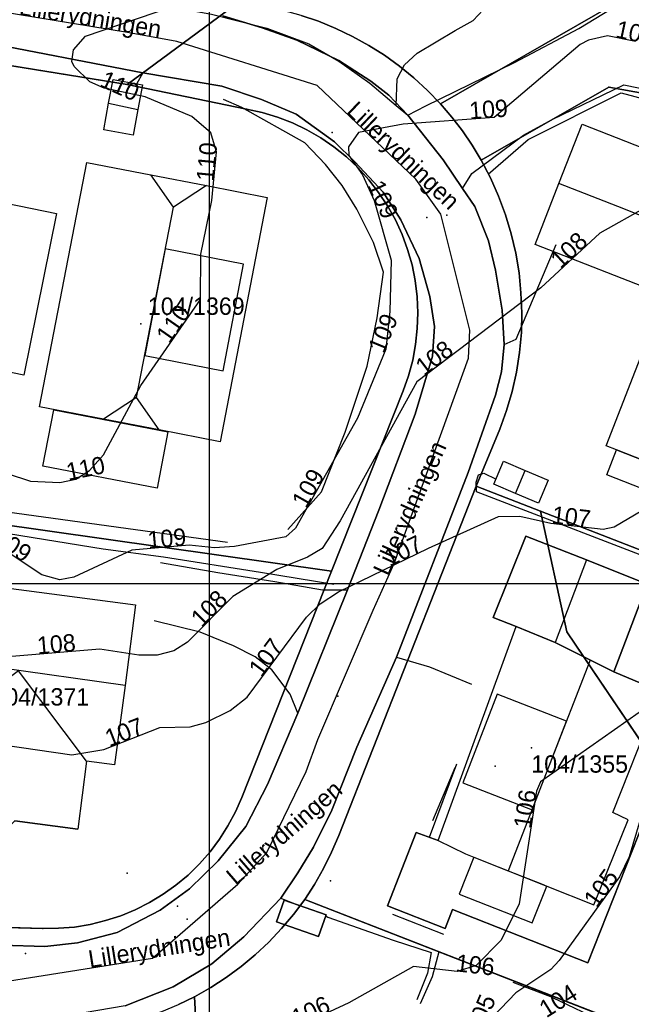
# Model space of a CAD drawing. Header units: millimetres. Extents: x 92347800 to 92626375, y 1600225090 to 1600386846.
# Tile 12 of 15: x 92539076 to 92574341, y 1600275760 to 1600332490. Entities that reach past the tile are written whole.
import ezdxf

# ---------------------------------------------------------------- set-up
doc = ezdxf.new("R2010")
doc.units = ezdxf.units.MM
doc.header["$MEASUREMENT"] = 0
for name, color, linetype in [('Adresse', 10, 'Continuous'), ('AnnenBygning', 10, 'Continuous'), ('AnnetVegarealAvgrensning', 10, 'Continuous'), ('ArealressursFlate', 10, 'Continuous'), ('ArealressursGrense', 10, 'Continuous'), ('Bygning', 10, 'Continuous'), ('Bygningsdelelinje', 10, 'Continuous'), ('Bygningslinje', 10, 'Continuous'), ('Eiendomsgrense', 10, 'Continuous'), ('elveg20.v_kartverket_255_veglenke', 10, 'Continuous'), ('Flaggstang', 10, 'Continuous'), ('GatenavnTekst', 10, 'Continuous'), ('Gidtekst', 10, 'Continuous'), ('Gjerde', 10, 'Continuous'), ('GnrBnrTekst', 10, 'Continuous'), ('Hekk', 10, 'Continuous'), ('HoydeTekst', 10, 'Continuous'), ('HøydeKurve', 10, 'Continuous'), ('Kumlokk', 10, 'Continuous'), ('MurLoddrett', 10, 'Continuous'), ('Mønelinje', 10, 'Continuous'), ('Rutenett', 10, 'Continuous'), ('Takkant', 10, 'Continuous'), ('Taksprang', 10, 'Continuous'), ('TaksprangBunn', 10, 'Continuous'), ('Teig', 10, 'Continuous'), ('Teiggrensepunkt', 10, 'Continuous'), ('VegAnnenAvgrensning', 10, 'Continuous'), ('Vegdekkekant', 10, 'Continuous'), ('VegKjørende', 10, 'Continuous'), ('Veranda', 10, 'Continuous')]:
    doc.layers.add(name, color=color, linetype=linetype)

msp = doc.modelspace()

# ---------------------------------------------------------------- linework, layer by layer
at = {"layer": 'Adresse'}
for p in [(92546068, 1600314976), (92566484, 1600289483)]:
    msp.add_point(p, dxfattribs=at)
at = {"layer": 'AnnenBygning'}
for points in [[(92543930, 1600326150, 111660), (92544200, 1600327680, 112120), (92544460, 1600329050, 111660), (92546150, 1600328740, 111660), (92545890, 1600327310, 112120), (92545610, 1600325840, 111660)], [(92566410, 1600305720, 108850), (92566980, 1600307050, 108850), (92568220, 1600306520, 109230), (92569540, 1600305960, 108850), (92568980, 1600304630, 108850), (92567660, 1600305200, 109230)], [(92553890, 1600280510, 107840), (92554330, 1600281760, 107600), (92556740, 1600280920, 107600), (92556300, 1600279670, 107840)]]:
    msp.add_polyline3d(points, close=True, dxfattribs=at)
at = {"layer": 'AnnetVegarealAvgrensning'}
for p, q in [((92546170, 1600329420, 109800), (92545810, 1600328780, 109920)), ((92554140, 1600281880, 106480), (92555220, 1600281440, 106480))]:
    msp.add_line(p, q, dxfattribs=at)
for points in [[(92560790, 1600327550, 109050), (92560840, 1600329090, 109060), (92561270, 1600329890, 109000), (92562000, 1600330570, 108990), (92564180, 1600331860, 108980), (92565230, 1600332440, 108980), (92565800, 1600333050, 109000), (92566400, 1600334290, 109130), (92566640, 1600336500, 109110)], [(92561460, 1600326990, 109030), (92562500, 1600327530, 109070), (92567600, 1600330030, 109090), (92571310, 1600331990, 109140), (92574060, 1600333680, 109220)], [(92564600, 1600322770, 108630), (92565150, 1600323620, 108750), (92568130, 1600325830, 108890), (92569770, 1600326740, 108920), (92573900, 1600328740, 109020)], [(92573900, 1600328740, 109020), (92582350, 1600327010, 109170), (92582680, 1600327010, 109170), (92583710, 1600327420, 109170), (92584300, 1600328650, 109170)], [(92567010, 1600313780, 107870), (92567700, 1600314080, 107880), (92570010, 1600319540, 107920)], [(92577200, 1600300760, 106720), (92565420, 1600305290, 107530), (92565400, 1600305840, 107530), (92565530, 1600306260, 107570), (92565840, 1600306360, 107610), (92566540, 1600306020, 107610)], [(92547200, 1600301220, 108750), (92550500, 1600300640, 107970), (92553790, 1600300130, 107400), (92556540, 1600299650, 106840), (92557970, 1600299640, 106840)], [(92555110, 1600292530, 106420), (92554670, 1600293630, 106580), (92553610, 1600295030, 106850), (92552650, 1600295780, 107050), (92551400, 1600296420, 107410), (92549490, 1600297210, 107860), (92546830, 1600297860, 108430)], [(92560810, 1600295770, 106840), (92562710, 1600295200, 106890), (92565130, 1600294200, 106840)], [(92556720, 1600280850, 106480), (92556850, 1600280790, 106480), (92560610, 1600279450, 106230), (92562810, 1600278750, 106250), (92562590, 1600277550, 106140), (92561970, 1600276020, 106130)]]:
    msp.add_polyline3d(points, dxfattribs=at)
at = {"layer": 'ArealressursFlate'}
for points in [[(92545160, 1600275680), (92547920, 1600276770), (92550160, 1600278100), (92552000, 1600279650), (92554140, 1600281880), (92555110, 1600283340), (92556020, 1600284810), (92557080, 1600286940), (92558520, 1600290570), (92560810, 1600295770), (92564930, 1600306410), (92566510, 1600310850), (92566850, 1600312200), (92567010, 1600313780), (92566900, 1600315760), (92566510, 1600318050), (92566110, 1600319750), (92565320, 1600321730), (92564600, 1600322770), (92563500, 1600324420), (92561460, 1600326990), (92560360, 1600328150), (92559320, 1600328940), (92557480, 1600330130), (92555060, 1600331310), (92553050, 1600332020), (92550780, 1600332720)], [(92550780, 1600332720), (92553050, 1600332020), (92555060, 1600331310), (92557480, 1600330130), (92559320, 1600328940), (92560360, 1600328150), (92561460, 1600326990), (92563500, 1600324420), (92564600, 1600322770), (92565320, 1600321730), (92566110, 1600319750), (92566510, 1600318050), (92566900, 1600315760), (92567010, 1600313780), (92566850, 1600312200), (92566510, 1600310850), (92564930, 1600306410), (92560810, 1600295770), (92558520, 1600290570), (92557080, 1600286940), (92556020, 1600284810), (92555110, 1600283340), (92554140, 1600281880), (92552000, 1600279650), (92550160, 1600278100), (92547920, 1600276770), (92545160, 1600275680)], [(92538040, 1600279170), (92540530, 1600279090), (92542410, 1600279300), (92544690, 1600279890), (92547170, 1600281190), (92548860, 1600282420), (92550520, 1600284020), (92552110, 1600286000), (92553360, 1600288420), (92555110, 1600292530), (92557970, 1600299640), (92559780, 1600304240), (92561880, 1600309760), (92562880, 1600313110), (92562990, 1600314820), (92562720, 1600316540), (92562100, 1600318730), (92561050, 1600320960), (92560040, 1600322560), (92558400, 1600324300), (92557230, 1600325460), (92555010, 1600327040), (92553010, 1600327900), (92550740, 1600328670), (92546170, 1600329420), (92536600, 1600331280)], [(92536600, 1600331280), (92546170, 1600329420), (92550740, 1600328670), (92553010, 1600327900), (92555010, 1600327040), (92557230, 1600325460), (92558400, 1600324300), (92560040, 1600322560), (92561050, 1600320960), (92562100, 1600318730), (92562720, 1600316540), (92562990, 1600314820), (92562880, 1600313110), (92561880, 1600309760), (92559780, 1600304240), (92557970, 1600299640), (92555110, 1600292530), (92553360, 1600288420), (92552110, 1600286000), (92550520, 1600284020), (92548860, 1600282420), (92547170, 1600281190), (92544690, 1600279890), (92542410, 1600279300), (92540530, 1600279090), (92538040, 1600279170)]]:
    msp.add_lwpolyline(points, dxfattribs=at)
at = {"layer": 'ArealressursGrense'}
msp.add_line((92555110, 1600292530), (92557970, 1600299640), dxfattribs=at)
for points in [[(92550780, 1600332720), (92553050, 1600332020), (92555060, 1600331310), (92557480, 1600330130), (92559320, 1600328940)], [(92529880, 1600332400), (92536600, 1600331280), (92546170, 1600329420)], [(92557970, 1600299640), (92559780, 1600304240), (92561880, 1600309760), (92562880, 1600313110), (92562990, 1600314820), (92562720, 1600316540), (92562100, 1600318730), (92561050, 1600320960), (92560040, 1600322560), (92558400, 1600324300), (92557230, 1600325460), (92555010, 1600327040), (92553010, 1600327900), (92550740, 1600328670), (92546170, 1600329420)], [(92559320, 1600328940), (92560360, 1600328150), (92561460, 1600326990)], [(92561460, 1600326990), (92563500, 1600324420), (92564600, 1600322770)], [(92564600, 1600322770), (92565320, 1600321730), (92566110, 1600319750), (92566510, 1600318050), (92566900, 1600315760), (92567010, 1600313780)], [(92567010, 1600313780), (92566850, 1600312200), (92566510, 1600310850), (92564930, 1600306410), (92560810, 1600295770)], [(92554140, 1600281880), (92555110, 1600283340), (92556020, 1600284810), (92557080, 1600286940), (92558520, 1600290570), (92560810, 1600295770)], [(92555110, 1600292530), (92553360, 1600288420), (92552110, 1600286000), (92550520, 1600284020), (92548860, 1600282420), (92547170, 1600281190), (92544690, 1600279890), (92542410, 1600279300), (92540530, 1600279090), (92538040, 1600279170), (92531430, 1600279340)], [(92554140, 1600281880), (92552000, 1600279650), (92550160, 1600278100), (92547920, 1600276770), (92545160, 1600275680), (92542000, 1600275130)]]:
    msp.add_lwpolyline(points, dxfattribs=at)
at = {"layer": 'Bygning'}
for points in [[(92576280, 1600316610, 111020), (92568790, 1600319540, 111020), (92570170, 1600323060, 112960), (92571510, 1600326480, 111020), (92579010, 1600323540, 111070)], [(92549850, 1600322930, 116720), (92553350, 1600322250, 113450), (92550630, 1600308170, 113450), (92547120, 1600308850, 116720), (92543900, 1600309470, 116720), (92540220, 1600310180, 113450), (92542940, 1600324270, 113450), (92546630, 1600323560, 116720)], [(92576280, 1600316610, 111020), (92579010, 1600323540, 111070), (92579170, 1600323960, 111070), (92583580, 1600322230, 113540), (92588000, 1600320500, 111070), (92581730, 1600304480, 111070), (92581170, 1600304700, 111380), (92580610, 1600303250, 109150), (92572920, 1600306260, 109110), (92573490, 1600307700, 109110), (92572890, 1600307930, 111070)], [(92536390, 1600312600, 114420), (92533420, 1600313200, 113070), (92535300, 1600322520, 113070), (92538290, 1600321920, 114420), (92541190, 1600321330, 113070), (92539320, 1600312010, 113070)], [(92573330, 1600294910, 109210), (92569950, 1600296610, 109620), (92567700, 1600297530, 109880), (92566370, 1600298040, 109210), (92568250, 1600302740, 109210), (92571760, 1600301360, 111330), (92575260, 1600299970, 109210)], [(92533550, 1600289750, 110250), (92533790, 1600291180, 112310), (92527500, 1600292050, 112280), (92528330, 1600298780, 110170), (92528620, 1600301030, 112390), (92545760, 1600298780, 112390), (92545150, 1600294130, 115440), (92544540, 1600289560, 112390), (92542930, 1600289760, 112390), (92542420, 1600285860, 112390), (92538800, 1600286340, 114790), (92538050, 1600285610, 112350), (92534660, 1600286050, 112350), (92534100, 1600286950, 112350), (92533200, 1600287070, 112390)], [(92563200, 1600285190, 109890), (92567700, 1600297530, 109880), (92569950, 1600296610, 109620), (92573330, 1600294910, 109210), (92576030, 1600293790, 109860), (92575950, 1600293570, 109860), (92577670, 1600292890, 107400), (92571830, 1600278150, 107400), (92564040, 1600281220, 107460), (92563610, 1600280130, 107460), (92560280, 1600281440, 107460), (92561940, 1600285650, 107480)]]:
    msp.add_polyline3d(points, close=True, dxfattribs=at)
at = {"layer": 'Bygningsdelelinje'}
msp.add_polyline3d([(92567700, 1600297530, 109880), (92569950, 1600296610, 109620), (92573330, 1600294910, 109210)], dxfattribs=at)
at = {"layer": 'Bygningslinje'}
for points in [[(92549850, 1600322930, 116720), (92547940, 1600321690, 117860), (92546630, 1600323560, 116720)], [(92546290, 1600313140, 117860), (92550810, 1600312260, 116150), (92551990, 1600318400, 116150), (92547470, 1600319280, 117860), (92546290, 1600313140, 117860)], [(92547120, 1600308850, 116720), (92545810, 1600310720, 117860), (92543900, 1600309470, 116720)], [(92542930, 1600289760, 112390), (92539010, 1600294980, 115440), (92533710, 1600290980, 112350)], [(92570610, 1600292080, 113350), (92566610, 1600293620, 111920), (92564630, 1600288520, 111920), (92568620, 1600286960, 113350), (92570610, 1600292080, 113350)]]:
    msp.add_polyline3d(points, dxfattribs=at)
at = {"layer": 'Eiendomsgrense'}
for p, q in [((92563340, 1600327650), (92574210, 1600333900)), ((92551740, 1600333520), (92545270, 1600328760)), ((92545270, 1600328760), (92535990, 1600330250)), ((92545270, 1600328760), (92552150, 1600327340)), ((92565690, 1600324390), (92573040, 1600328610)), ((92573040, 1600328610), (92586530, 1600326190)), ((92561190, 1600311100), (92557060, 1600300720)), ((92565400, 1600305620), (92566760, 1600308890)), ((92557480, 1600285480), (92565400, 1600305620)), ((92565400, 1600305620), (92569100, 1600304180)), ((92557060, 1600300720), (92530910, 1600304420)), ((92569100, 1600304180), (92588610, 1600296580)), ((92569100, 1600304180), (92570620, 1600297220)), ((92557060, 1600300720), (92551890, 1600287680)), ((92570620, 1600297220), (92580100, 1600283210)), ((92555510, 1600281800), (92579160, 1600272590)), ((92540410, 1600280130), (92529800, 1600280420)), ((92550890, 1600244320), (92549150, 1600276190))]:
    msp.add_line(p, q, dxfattribs=at)
for points in [[(92563340, 1600327650), (92562590, 1600328420), (92561800, 1600329140), (92560970, 1600329820), (92560110, 1600330440), (92559200, 1600331010), (92558260, 1600331530), (92557300, 1600331990), (92556310, 1600332400), (92555300, 1600332740), (92554270, 1600333020), (92553220, 1600333240)], [(92565690, 1600324390), (92565170, 1600325260), (92564600, 1600326090), (92563990, 1600326880), (92563340, 1600327650)], [(92552150, 1600327340), (92553060, 1600327140), (92553940, 1600326880), (92554800, 1600326540), (92555640, 1600326140), (92556440, 1600325680), (92557190, 1600325160), (92557910, 1600324580), (92558590, 1600323950), (92559210, 1600323260), (92559770, 1600322530), (92560290, 1600321760), (92560740, 1600320960), (92561120, 1600320120), (92561440, 1600319250), (92561700, 1600318360), (92561880, 1600317460), (92561990, 1600316530), (92562030, 1600315610), (92562000, 1600314690), (92561900, 1600313780), (92561740, 1600312870), (92561500, 1600311970), (92561190, 1600311100)], [(92566760, 1600308890), (92567140, 1600309970), (92567470, 1600311070), (92567720, 1600312190), (92567890, 1600313320), (92568000, 1600314460), (92568030, 1600315610), (92567980, 1600316760), (92567870, 1600317910), (92567680, 1600319030), (92567420, 1600320150), (92567090, 1600321250), (92566690, 1600322330), (92566230, 1600323380), (92565690, 1600324390)], [(92551890, 1600287680), (92551520, 1600286850), (92551080, 1600286040), (92550600, 1600285270), (92550050, 1600284540), (92549440, 1600283860), (92548790, 1600283210), (92548080, 1600282630), (92547340, 1600282100), (92546560, 1600281620), (92545740, 1600281210), (92544900, 1600280860), (92544020, 1600280580), (92543140, 1600280360), (92542230, 1600280210), (92541320, 1600280140), (92540410, 1600280130)], [(92555510, 1600281800), (92556080, 1600282670), (92556600, 1600283580), (92557060, 1600284520), (92557480, 1600285480)], [(92549150, 1600276190), (92550090, 1600276720), (92550980, 1600277300), (92551850, 1600277930), (92552660, 1600278610), (92553450, 1600279340), (92554180, 1600280120), (92554870, 1600280940), (92555510, 1600281800)], [(92540240, 1600274130), (92541270, 1600274120), (92542290, 1600274180), (92543320, 1600274300), (92544330, 1600274470), (92545330, 1600274710), (92546310, 1600275000), (92547280, 1600275340), (92548230, 1600275740), (92549150, 1600276190)]]:
    msp.add_lwpolyline(points, dxfattribs=at)
at = {"layer": 'elveg20.v_kartverket_255_veglenke'}
msp.add_polyline3d([(92473431, 1600274052, 108940), (92476608, 1600273794, 108939), (92484016, 1600273915, 108639), (92490619, 1600274079, 108239), (92497493, 1600274663, 108139), (92508799, 1600276360, 107739), (92513372, 1600276882, 107539), (92525560, 1600277439, 107139), (92536529, 1600276808, 107139), (92546738, 1600278428, 107239), (92551650, 1600282683, 107239), (92553326, 1600284504, 107339), (92555603, 1600289175, 107439), (92556274, 1600291026, 107439), (92559459, 1600298466, 107839), (92560673, 1600301157, 107939), (92564952, 1600312984, 108639), (92565039, 1600314593, 108939), (92563365, 1600321290, 109439), (92561921, 1600323293, 109639), (92556228, 1600328706, 110039), (92548132, 1600331243, 110739), (92545291, 1600331745, 110939), (92526127, 1600334906, 111739)], dxfattribs=at)
at = {"layer": 'Flaggstang'}
msp.add_point((92545270, 1600283310, 118490), dxfattribs=at)
at = {"layer": 'Gidtekst'}
for p in [(92547560, 1600315483), (92557421, 1600293515), (92568595, 1600290538)]:
    msp.add_point(p, dxfattribs=at)
at = {"layer": 'Gjerde'}
msp.add_line((92562900, 1600286350, 108040), (92564190, 1600289410, 108010), dxfattribs=at)
at = {"layer": 'Hekk'}
for p, q in [((92531270, 1600305100, 110750), (92551060, 1600302380, 110190)), ((92560580, 1600280950, 108120), (92563510, 1600279800, 108100))]:
    msp.add_line(p, q, dxfattribs=at)
msp.add_polyline3d([(92554530, 1600303110, 110050), (92556470, 1600305290, 110050), (92557840, 1600308720, 110050), (92559110, 1600312520, 110130), (92559680, 1600315310, 110170), (92560060, 1600317940, 110170), (92559470, 1600319660, 110170), (92558510, 1600321570, 110170), (92557660, 1600322930, 110170), (92556710, 1600324140, 110170), (92555510, 1600325400, 110170), (92551890, 1600327440, 110340), (92550820, 1600327900, 110340)], dxfattribs=at)
at = {"layer": 'HøydeKurve'}
for points in [[(92536940, 1600306800, 110000), (92539690, 1600305900, 110000), (92541400, 1600305830, 110000), (92542320, 1600306020, 110000), (92543110, 1600306520, 110000), (92543900, 1600307420, 110000), (92546060, 1600311420, 110000), (92549500, 1600316370, 110000), (92549530, 1600318990, 110000), (92550150, 1600322080, 110000), (92550420, 1600324870, 110000), (92550100, 1600325970, 110000), (92549000, 1600326910, 110000), (92546310, 1600328050, 110000), (92543950, 1600328540, 110000), (92543130, 1600328910, 110000), (92542210, 1600329790, 110000), (92542090, 1600330090, 110000), (92542170, 1600330760, 110000), (92542870, 1600331550, 110000), (92547910, 1600333250, 110000)], [(92574580, 1600331230, 109000), (92572960, 1600331570, 109000), (92571880, 1600331320, 109000), (92571400, 1600331060, 109000), (92566430, 1600326850, 109000), (92561180, 1600326470, 109000), (92558620, 1600325990, 109000), (92558040, 1600325160, 109000), (92558050, 1600324660, 109000), (92558840, 1600323560, 109000), (92559510, 1600322070, 109000), (92560500, 1600318640, 109000), (92560420, 1600315670, 109000), (92560180, 1600313500, 109000), (92558550, 1600309540, 109000), (92554970, 1600303190, 109000), (92554420, 1600302690, 109000), (92551460, 1600302140, 109000), (92550300, 1600302070, 109000), (92548850, 1600302220, 109000), (92545540, 1600301920, 109000), (92542190, 1600300380, 109000), (92541400, 1600300210, 109000), (92540350, 1600300500, 109000), (92536450, 1600303080, 109000)], [(92575190, 1600321680, 108000), (92572520, 1600320190, 108000), (92569130, 1600317050, 108000), (92561980, 1600311630, 108000), (92557560, 1600303610, 108000), (92556520, 1600302020, 108000), (92555680, 1600301530, 108000), (92553900, 1600300820, 108000), (92551360, 1600299250, 108000), (92548760, 1600296620, 108000), (92547960, 1600296120, 108000), (92547010, 1600295870, 108000), (92545940, 1600295870, 108000), (92543690, 1600296230, 108000), (92537680, 1600295720, 108000)], [(92536130, 1600290990, 107000), (92542090, 1600290130, 107000), (92543920, 1600290450, 107000), (92547160, 1600291710, 107000), (92548910, 1600291740, 107000), (92549800, 1600291990, 107000), (92551220, 1600292680, 107000), (92552190, 1600293460, 107000), (92555620, 1600298070, 107000), (92556400, 1600298830, 107000), (92557460, 1600299520, 107000), (92562650, 1600302050, 107000), (92566690, 1600303860, 107000), (92567910, 1600303880, 107000), (92569710, 1600303480, 107000), (92572720, 1600303130, 107000), (92573360, 1600303270, 107000), (92574950, 1600304220, 107000)], [(92574800, 1600292580, 106000), (92569110, 1600288580, 106000), (92568880, 1600288050, 106000), (92567870, 1600281540, 106000), (92566830, 1600279450, 106000), (92565400, 1600278000, 106000), (92564300, 1600277650, 106000), (92561790, 1600277940, 106000), (92558060, 1600275840, 106000), (92553340, 1600273660, 106000)], [(92574850, 1600286380, 105000), (92574220, 1600284250, 105000), (92573660, 1600283100, 105000), (92570190, 1600278290, 105000), (92569710, 1600277770, 105000), (92567690, 1600276430, 105000), (92565940, 1600274590, 105000)]]:
    msp.add_polyline3d(points, dxfattribs=at)
at = {"layer": 'Kumlokk'}
for p in [(92557090, 1600325990, 108900), (92563710, 1600321230, 108530), (92562560, 1600321100, 108460), (92557000, 1600282880, 106640), (92548170, 1600281410, 106230), (92548730, 1600280660, 106310), (92539410, 1600278680, 106150)]:
    msp.add_point(p, dxfattribs=at)
at = {"layer": 'MurLoddrett'}
for p, q in [((92564260, 1600289590, 107040), (92562680, 1600285380, 107040)), ((92569800, 1600276160, 104510), (92567530, 1600277020, 104860))]:
    msp.add_line(p, q, dxfattribs=at)
for points in [[(92566080, 1600323590, 108810), (92568400, 1600325590, 108960), (92573750, 1600328280, 109060), (92577690, 1600327220, 109040), (92581850, 1600325910, 108380)], [(92520900, 1600305470, 109800), (92525570, 1600304880, 109720), (92534970, 1600303440, 109680), (92543880, 1600302000, 109510), (92547370, 1600301550, 109380), (92552960, 1600300650, 108360), (92557180, 1600299970, 107310)], [(92562190, 1600275800, 106090), (92562870, 1600277360, 106180), (92563260, 1600278810, 106220)], [(92569800, 1600276160, 104510), (92572770, 1600274730, 104270), (92576560, 1600273460, 103860)]]:
    msp.add_polyline3d(points, dxfattribs=at)
at = {"layer": 'Mønelinje'}
for p, q in [((92544200, 1600327680, 112120), (92545890, 1600327310, 112120)), ((92573570, 1600321720, 112960), (92570170, 1600323060, 112960)), ((92545810, 1600310720, 117860), (92547940, 1600321690, 117860)), ((92581030, 1600318780, 112960), (92573570, 1600321720, 112960)), ((92567660, 1600305200, 109230), (92568220, 1600306520, 109230)), ((92571760, 1600301360, 111330), (92569950, 1600296610, 111330)), ((92545150, 1600294130, 115440), (92528040, 1600296520, 115440)), ((92571970, 1600295590, 113350), (92567250, 1600283450, 113350))]:
    msp.add_line(p, q, dxfattribs=at)
at = {"layer": 'Rutenett'}
for p, q in [((92550000, 1600386577), (92550000, 1600225094)), ((92347800, 1600300000), (92626349, 1600300000))]:
    msp.add_line(p, q, dxfattribs=at)
at = {"layer": 'Takkant'}
for p, q in [((92563200, 1600285190, 109890), (92567700, 1600297530, 109880)), ((92538800, 1600286340, 114790), (92542420, 1600285860, 112390))]:
    msp.add_line(p, q, dxfattribs=at)
for points in [[(92543930, 1600326150, 111660), (92544200, 1600327680, 112120), (92544460, 1600329050, 111660), (92546150, 1600328740, 111660), (92545890, 1600327310, 112120), (92545610, 1600325840, 111660), (92543930, 1600326150, 111660)], [(92576280, 1600316610, 111020), (92568790, 1600319540, 111020), (92570170, 1600323060, 112960), (92571510, 1600326480, 111020), (92579010, 1600323540, 111070)], [(92549850, 1600322930, 116720), (92553350, 1600322250, 113450), (92550630, 1600308170, 113450), (92547120, 1600308850, 116720), (92543900, 1600309470, 116720), (92540220, 1600310180, 113450), (92542940, 1600324270, 113450), (92546630, 1600323560, 116720), (92549850, 1600322930, 116720)], [(92536390, 1600312600, 114420), (92533420, 1600313200, 113070), (92535300, 1600322520, 113070), (92538290, 1600321920, 114420), (92541190, 1600321330, 113070), (92539320, 1600312010, 113070), (92536390, 1600312600, 114420)], [(92573490, 1600307700, 111410), (92572890, 1600307930, 111070), (92576280, 1600316610, 111020)], [(92581170, 1600304700, 109150), (92580610, 1600303250, 109150), (92572920, 1600306260, 109110), (92573490, 1600307700, 109110)], [(92566410, 1600305720, 108850), (92566980, 1600307050, 108850), (92568220, 1600306520, 109230), (92569540, 1600305960, 108850), (92568980, 1600304630, 108850), (92567660, 1600305200, 109230), (92566410, 1600305720, 108850)], [(92573330, 1600294910, 109210), (92575260, 1600299970, 109210), (92571760, 1600301360, 111330), (92568250, 1600302740, 109210), (92566370, 1600298040, 109210), (92567700, 1600297530, 109880)], [(92528330, 1600298780, 113910), (92528620, 1600301030, 112390), (92545760, 1600298780, 112390), (92545150, 1600294130, 115440), (92544540, 1600289560, 112390), (92542930, 1600289760, 112390), (92542420, 1600285860, 112390)], [(92575950, 1600293570, 109860), (92576030, 1600293790, 109860), (92573330, 1600294910, 112160)], [(92575950, 1600293570, 107400), (92577670, 1600292890, 107400), (92571830, 1600278150, 107400), (92564040, 1600281220, 107460), (92563610, 1600280130, 107460), (92560280, 1600281440, 107460), (92561940, 1600285650, 107480), (92563200, 1600285190, 107480)], [(92553890, 1600280510, 107840), (92556300, 1600279670, 107840), (92556740, 1600280920, 107600), (92554330, 1600281760, 107600), (92553890, 1600280510, 107840)]]:
    msp.add_polyline3d(points, dxfattribs=at)
at = {"layer": 'Taksprang'}
for p, q in [((92577260, 1600306220, 113540), (92573490, 1600307700, 111410)), ((92569950, 1600296610, 112010), (92567700, 1600297530, 109880)), ((92571970, 1600295590, 113350), (92569950, 1600296610, 112010)), ((92573330, 1600294910, 112160), (92571970, 1600295590, 113350)), ((92573280, 1600286810, 109860), (92575950, 1600293570, 109860)), ((92574150, 1600286390, 109920), (92573280, 1600286810, 109860)), ((92563200, 1600285190, 109890), (92564780, 1600284430, 111260)), ((92564780, 1600284430, 111260), (92565260, 1600284240, 111670)), ((92565260, 1600284240, 111670), (92567250, 1600283450, 113350)), ((92567250, 1600283450, 113350), (92569160, 1600282700, 112030)), ((92569160, 1600282700, 112030), (92569470, 1600282570, 111810))]:
    msp.add_line(p, q, dxfattribs=at)
for points in [[(92569470, 1600282570, 111810), (92572180, 1600281500, 109920), (92574150, 1600286390, 109920)], [(92565260, 1600284240, 109510), (92564420, 1600282110, 109320), (92568630, 1600280450, 109320), (92569470, 1600282570, 109510)]]:
    msp.add_polyline3d(points, dxfattribs=at)
at = {"layer": 'TaksprangBunn'}
for p, q in [((92573490, 1600307700, 109110), (92581170, 1600304700, 109150)), ((92569950, 1600296610, 111330), (92567700, 1600297530, 109880)), ((92573330, 1600294910, 109210), (92569950, 1600296610, 111330)), ((92573280, 1600286810, 107480), (92575950, 1600293570, 107400)), ((92574150, 1600286390, 107480), (92573280, 1600286810, 107480)), ((92563200, 1600285190, 107480), (92564780, 1600284430, 107480)), ((92564780, 1600284430, 107480), (92565260, 1600284240, 107480)), ((92565260, 1600284240, 109510), (92569470, 1600282570, 109510))]:
    msp.add_line(p, q, dxfattribs=at)
for points in [[(92569470, 1600282570, 107480), (92572180, 1600281500, 107480), (92574150, 1600286390, 107480)], [(92565260, 1600284240, 107480), (92564420, 1600282110, 107480), (92568630, 1600280450, 107480), (92569470, 1600282570, 107480)]]:
    msp.add_polyline3d(points, dxfattribs=at)
at = {"layer": 'Teig'}
for points in [[(92551740, 1600333520), (92550490, 1600333730), (92553060, 1600356440), (92553380, 1600359220), (92583030, 1600356150), (92581270, 1600351680), (92578190, 1600343910), (92574210, 1600333900), (92563340, 1600327650), (92562590, 1600328420), (92561800, 1600329140), (92560970, 1600329820), (92560110, 1600330440), (92559200, 1600331010), (92558260, 1600331530), (92557300, 1600331990), (92556310, 1600332400), (92555300, 1600332740), (92554270, 1600333020), (92553220, 1600333240)], [(92581270, 1600351680), (92583030, 1600356150), (92610930, 1600353260), (92609940, 1600350690), (92608940, 1600348140), (92604530, 1600336920), (92599380, 1600323890), (92586530, 1600326190), (92573040, 1600328610), (92565690, 1600324390), (92565170, 1600325260), (92564600, 1600326090), (92563990, 1600326880), (92563340, 1600327650), (92574210, 1600333900), (92578190, 1600343910)], [(92588610, 1600296580), (92569100, 1600304180), (92565400, 1600305620), (92566760, 1600308890), (92567140, 1600309970), (92567470, 1600311070), (92567720, 1600312190), (92567890, 1600313320), (92568000, 1600314460), (92568030, 1600315610), (92567980, 1600316760), (92567870, 1600317910), (92567680, 1600319030), (92567420, 1600320150), (92567090, 1600321250), (92566690, 1600322330), (92566230, 1600323380), (92565690, 1600324390), (92573040, 1600328610), (92586530, 1600326190), (92599380, 1600323890)], [(92555510, 1600281800), (92556080, 1600282670), (92556600, 1600283580), (92557060, 1600284520), (92557480, 1600285480), (92565400, 1600305620), (92569100, 1600304180), (92570620, 1600297220), (92580100, 1600283210), (92581640, 1600278840), (92579160, 1600272590)], [(92581640, 1600278840), (92580100, 1600283210), (92570620, 1600297220), (92569100, 1600304180), (92588610, 1600296580)], [(92550890, 1600244320), (92548470, 1600245120), (92546020, 1600245850), (92543570, 1600246530), (92541090, 1600247160), (92538600, 1600247720), (92536100, 1600248230), (92533590, 1600248680), (92531080, 1600249080), (92528540, 1600249410), (92527130, 1600274460), (92528380, 1600274450), (92529630, 1600274420), (92540240, 1600274130), (92541270, 1600274120), (92542290, 1600274180), (92543320, 1600274300), (92544330, 1600274470), (92545330, 1600274710), (92546310, 1600275000), (92547280, 1600275340), (92548230, 1600275740), (92549150, 1600276190)]]:
    msp.add_lwpolyline(points, close=True, dxfattribs=at)
for points in [[(92529800, 1600280420), (92540410, 1600280130), (92541320, 1600280140), (92542230, 1600280210), (92543140, 1600280360), (92544020, 1600280580), (92544900, 1600280860), (92545740, 1600281210), (92546560, 1600281620), (92547340, 1600282100), (92548080, 1600282630), (92548790, 1600283210), (92549440, 1600283860), (92550050, 1600284540), (92550600, 1600285270), (92551080, 1600286040), (92551520, 1600286850), (92551890, 1600287680), (92557060, 1600300720), (92561190, 1600311100), (92561500, 1600311970), (92561740, 1600312870), (92561900, 1600313780), (92562000, 1600314690), (92562030, 1600315610), (92561990, 1600316530), (92561880, 1600317460), (92561700, 1600318360), (92561440, 1600319250), (92561120, 1600320120), (92560740, 1600320960), (92560290, 1600321760), (92559770, 1600322530), (92559210, 1600323260), (92558590, 1600323950), (92557910, 1600324580), (92557190, 1600325160), (92556440, 1600325680), (92555640, 1600326140), (92554800, 1600326540), (92553940, 1600326880), (92553060, 1600327140), (92552150, 1600327340), (92545270, 1600328760), (92551740, 1600333520)], [(92551740, 1600333520), (92545270, 1600328760), (92535990, 1600330250)], [(92555300, 1600332740), (92556310, 1600332400), (92557300, 1600331990), (92558260, 1600331530), (92559200, 1600331010), (92560110, 1600330440), (92560970, 1600329820), (92561800, 1600329140), (92562590, 1600328420), (92563340, 1600327650), (92563990, 1600326880), (92564600, 1600326090), (92565170, 1600325260), (92565690, 1600324390), (92566230, 1600323380), (92566690, 1600322330), (92567090, 1600321250), (92567420, 1600320150), (92567680, 1600319030), (92567870, 1600317910), (92567980, 1600316760), (92568030, 1600315610), (92568000, 1600314460), (92567890, 1600313320), (92567720, 1600312190), (92567470, 1600311070), (92567140, 1600309970), (92566760, 1600308890), (92565400, 1600305620), (92557480, 1600285480), (92557060, 1600284520), (92556600, 1600283580), (92556080, 1600282670), (92555510, 1600281800), (92554870, 1600280940), (92554180, 1600280120), (92553450, 1600279340), (92552660, 1600278610), (92551850, 1600277930), (92550980, 1600277300), (92550090, 1600276720), (92549150, 1600276190), (92548230, 1600275740)], [(92535990, 1600330250), (92545270, 1600328760), (92552150, 1600327340), (92553060, 1600327140), (92553940, 1600326880), (92554800, 1600326540), (92555640, 1600326140), (92556440, 1600325680), (92557190, 1600325160), (92557910, 1600324580), (92558590, 1600323950), (92559210, 1600323260), (92559770, 1600322530), (92560290, 1600321760), (92560740, 1600320960), (92561120, 1600320120), (92561440, 1600319250), (92561700, 1600318360), (92561880, 1600317460), (92561990, 1600316530), (92562030, 1600315610), (92562000, 1600314690), (92561900, 1600313780), (92561740, 1600312870), (92561500, 1600311970), (92561190, 1600311100), (92557060, 1600300720), (92530910, 1600304420)], [(92530910, 1600304420), (92557060, 1600300720), (92551890, 1600287680), (92551520, 1600286850), (92551080, 1600286040), (92550600, 1600285270), (92550050, 1600284540), (92549440, 1600283860), (92548790, 1600283210), (92548080, 1600282630), (92547340, 1600282100), (92546560, 1600281620), (92545740, 1600281210), (92544900, 1600280860), (92544020, 1600280580), (92543140, 1600280360), (92542230, 1600280210), (92541320, 1600280140), (92540410, 1600280130), (92529800, 1600280420)], [(92550890, 1600244320), (92549150, 1600276190), (92550090, 1600276720), (92550980, 1600277300), (92551850, 1600277930), (92552660, 1600278610), (92553450, 1600279340), (92554180, 1600280120), (92554870, 1600280940), (92555510, 1600281800), (92579160, 1600272590)]]:
    msp.add_lwpolyline(points, dxfattribs=at)
at = {"layer": 'Teiggrensepunkt'}
for p in [(92545270, 1600328760), (92573040, 1600328610), (92563340, 1600327650), (92552150, 1600327340), (92565690, 1600324390), (92561190, 1600311100), (92566760, 1600308890), (92565400, 1600305620), (92569100, 1600304180), (92557060, 1600300720), (92570620, 1600297220), (92551890, 1600287680), (92557480, 1600285480), (92555510, 1600281800), (92540410, 1600280130), (92549150, 1600276190)]:
    msp.add_point(p, dxfattribs=at)
at = {"layer": 'VegAnnenAvgrensning'}
msp.add_line((92555110, 1600292530, 106420), (92557970, 1600299640, 106840), dxfattribs=at)
for points in [[(92542140, 1600334290, 110110), (92550130, 1600332810, 109670), (92553320, 1600332010, 109480), (92555740, 1600331090, 109350), (92557470, 1600330100, 109240), (92559270, 1600328840, 109110), (92560790, 1600327550, 109050)], [(92529880, 1600332400, 110440), (92536600, 1600331280, 110110), (92546170, 1600329420, 109800)], [(92561460, 1600326990, 109030), (92563500, 1600324420, 108740), (92564600, 1600322770, 108630)], [(92567010, 1600313780, 107870), (92566850, 1600312200, 107760), (92566510, 1600310850, 107680), (92564930, 1600306410, 107420), (92560810, 1600295770, 106840)], [(92554140, 1600281880, 106480), (92552000, 1600279650, 106450), (92550160, 1600278100, 106410), (92547920, 1600276770, 106380), (92545160, 1600275680, 106310), (92542000, 1600275130, 106310)]]:
    msp.add_polyline3d(points, dxfattribs=at)
at = {"layer": 'Vegdekkekant'}
msp.add_line((92560790, 1600327550, 109050), (92561460, 1600326990, 109030), dxfattribs=at)
for points in [[(92557970, 1600299640, 106840), (92559780, 1600304240, 107230), (92561880, 1600309760, 107530), (92562880, 1600313110, 107760), (92562990, 1600314820, 108000), (92562720, 1600316540, 108090), (92562100, 1600318730, 108290), (92561050, 1600320960, 108550), (92560040, 1600322560, 108650), (92558400, 1600324300, 108670), (92557230, 1600325460, 108770), (92555010, 1600327040, 109070), (92553010, 1600327900, 109250), (92550740, 1600328670, 109500), (92546170, 1600329420, 109800)], [(92564600, 1600322770, 108630), (92565320, 1600321730, 108600), (92566110, 1600319750, 108420), (92566510, 1600318050, 108290), (92566900, 1600315760, 108080), (92567010, 1600313780, 107870)], [(92554140, 1600281880, 106480), (92555110, 1600283340, 106480), (92556020, 1600284810, 106500), (92557080, 1600286940, 106500), (92558520, 1600290570, 106560), (92560810, 1600295770, 106840)], [(92555110, 1600292530, 106420), (92553360, 1600288420, 106410), (92552110, 1600286000, 106350), (92550520, 1600284020, 106330), (92548860, 1600282420, 106300), (92547170, 1600281190, 106240), (92544690, 1600279890, 106220), (92542410, 1600279300, 106220), (92540530, 1600279090, 106180), (92538040, 1600279170, 106160), (92531430, 1600279340, 106270)]]:
    msp.add_polyline3d(points, dxfattribs=at)
at = {"layer": 'VegKjørende'}
for points in [[(92550130, 1600332810, 109670), (92553320, 1600332010, 109480), (92555740, 1600331090, 109350), (92557470, 1600330100, 109240), (92559270, 1600328840, 109110), (92560790, 1600327550, 109050), (92561460, 1600326990, 109030), (92563500, 1600324420, 108740), (92564600, 1600322770, 108630), (92565320, 1600321730, 108600), (92566110, 1600319750, 108420), (92566510, 1600318050, 108290), (92566900, 1600315760, 108080), (92567010, 1600313780, 107870), (92566850, 1600312200, 107760), (92566510, 1600310850, 107680), (92564930, 1600306410, 107420), (92560810, 1600295770, 106840), (92558520, 1600290570, 106560), (92557080, 1600286940, 106500), (92556020, 1600284810, 106500), (92555110, 1600283340, 106480), (92554140, 1600281880, 106480), (92552000, 1600279650, 106450), (92550160, 1600278100, 106410), (92547920, 1600276770, 106380), (92545160, 1600275680, 106310)], [(92538040, 1600279170, 106160), (92540530, 1600279090, 106180), (92542410, 1600279300, 106220), (92544690, 1600279890, 106220), (92547170, 1600281190, 106240), (92548860, 1600282420, 106300), (92550520, 1600284020, 106330), (92552110, 1600286000, 106350), (92553360, 1600288420, 106410), (92555110, 1600292530, 106420), (92557970, 1600299640, 106840), (92559780, 1600304240, 107230), (92561880, 1600309760, 107530), (92562880, 1600313110, 107760), (92562990, 1600314820, 108000), (92562720, 1600316540, 108090), (92562100, 1600318730, 108290), (92561050, 1600320960, 108550), (92560040, 1600322560, 108650), (92558400, 1600324300, 108670), (92557230, 1600325460, 108770), (92555010, 1600327040, 109070), (92553010, 1600327900, 109250), (92550740, 1600328670, 109500), (92546170, 1600329420, 109800), (92536600, 1600331280, 110110)]]:
    msp.add_polyline3d(points, dxfattribs=at)
at = {"layer": 'Veranda'}
for points in [[(92541050, 1600310020, 110990), (92547620, 1600308750, 110990), (92547000, 1600305500, 110990), (92540420, 1600306770, 110990), (92541050, 1600310020, 110990)], [(92581170, 1600304700, 109570), (92580610, 1600303250, 109570), (92572920, 1600306260, 109570), (92573490, 1600307700, 109570)], [(92563200, 1600285190, 108250), (92561940, 1600285650, 108250), (92560280, 1600281440, 108250), (92563610, 1600280130, 108250), (92564040, 1600281220, 108250), (92571830, 1600278150, 108250), (92577670, 1600292890, 108250), (92575950, 1600293570, 108250)]]:
    msp.add_polyline3d(points, dxfattribs=at)

# ---------------------------------------------------------------- texts
at = {"layer": 'GatenavnTekst'}
for rotation, p in [(350.6326, (92539005, 1600332781, 111201)), (316.446, (92557866, 1600327149, 109924)), (65.7243, (92560326, 1600300388, 107910)), (40.895, (92551530, 1600282579, 107239)), (9.0188, (92543123, 1600277855, 107204))]:
    msp.add_text('Lillerydningen', height=1000, rotation=rotation, dxfattribs=at).set_placement(p)
at = {"layer": 'GnrBnrTekst'}
for s, p in [('104/1369', (92546470, 1600315485)), ('104/1371', (92537505, 1600292975)), ('104/1355', (92568575, 1600289105))]:
    msp.add_text(s, height=1000, dxfattribs=at).set_placement(p)
at = {"layer": 'HoydeTekst'}
for s, rotation, p in [('109', 348.147, (92573379, 1600331482, 109000)), ('110', 335.7142, (92543636, 1600328682, 110000)), ('109', 4.1399, (92565030, 1600326749, 109000)), ('110', 84.4725, (92550253, 1600323147, 110000)), ('109', 294.2118, (92559114, 1600322950, 109000)), ('108', 42.8075, (92570258, 1600318095, 108000)), ('110', 55.2027, (92547699, 1600313778, 110000)), ('109', 67.6271, (92560062, 1600313213, 109000)), ('108', 37.1637, (92562386, 1600311938, 108000)), ('110', 11.6688, (92541880, 1600305929, 110000)), ('109', 60.5866, (92555589, 1600304289, 109000)), ('107', 353.3675, (92569718, 1600303479, 107000)), ('109', 326.5138, (92537467, 1600302407, 109000)), ('109', 5.1788, (92546495, 1600302007, 109000)), ('107', 25.9881, (92560402, 1600300954, 107000)), ('108', 45.3287, (92549561, 1600297431, 108000)), ('108', 4.8504, (92540117, 1600295927, 108000)), ('107', 53.3495, (92553010, 1600294561, 107000)), ('107', 21.2505, (92544244, 1600290576, 107000)), ('106', 81.1811, (92568537, 1600285840, 106000)), ('105', 54.1928, (92572342, 1600281273, 105000)), ('106', 353.4094, (92564178, 1600277664, 106000)), ('104', 32.0424, (92569441, 1600274951, 104000)), ('106', 24.7905, (92555050, 1600274450, 106000)), ('105', 67.0027, (92565686, 1600273991, 105000))]:
    msp.add_text(s, height=1000, rotation=rotation, dxfattribs=at).set_placement(p)

doc.saveas('drawing.dxf')
